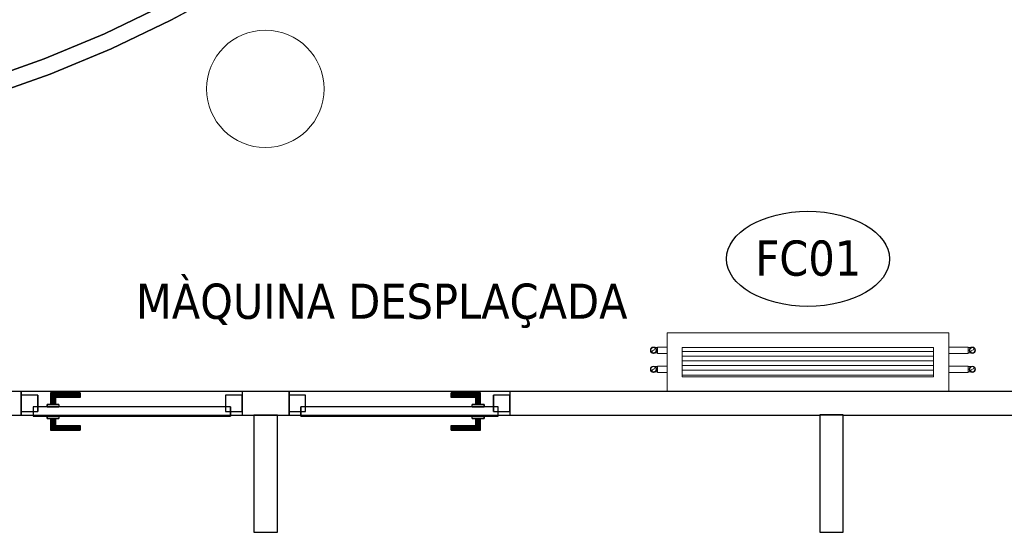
# Model space of a CAD drawing. Header units: metres. Extents: x 391.1 to 427.5, y 12.7 to 28.4.
# Tile 127 of 140: x 415.1 to 419.3, y 15.9 to 18.1. Entities that reach past the tile are written whole.
import ezdxf

# ---------------------------------------------------------------- set-up
doc = ezdxf.new("R2010")
doc.units = ezdxf.units.M
doc.layers.add('01_CARPINTERIA', color=5, linetype='Continuous', lineweight=25, true_color=0x0000ff)
for name, color, linetype, lineweight in [('A-COLS-____-MCUT', 7, 'Continuous', 18), ('A-COLS-____-OTLN', 7, 'Continuous', 18), ('A-DETL-____-MBND', 7, 'Continuous', 18), ('A-GENM-____-OTLN', 7, 'Continuous', 18), ('A-WALL-____-MCUT', 7, 'Continuous', 25), ('A-WALL-____-OTLN', 7, 'Continuous', 25), ('G-____-____-TEXT', 7, 'Continuous', 30), ('M-EQPM-___-IDEN', 7, 'Continuous', 30)]:
    doc.layers.add(name, color=color, linetype=linetype, lineweight=lineweight)
doc.styles.add('Tahoma_4', font='tahoma.ttf', dxfattribs={"height": 0.15})

# ---------------------------------------------------------------- blocks, each defined once
blk = doc.blocks.new('Family - LONDR55-XX_ZZ-ARQ-CAA-M3D-Londres55-154778-04_CLI_AIGUA_P1')
at = {"layer": '01_CARPINTERIA', "color": 161, "true_color": 0xaaaaff}
for p, q in [((0.69, 0.1487), (0.69, 0.15)), ((0.69, 0.15), (0.69, 0.1487)), ((0.815, 0.15), (0.69, 0.15)), ((0.69, 0.145), (0.69, 0.1487)), ((0.69, 0.1487), (0.69, 0.145)), ((0.8137, 0.1487), (0.69, 0.1487)), ((0.8137, 0.1487), (0.69, 0.1487)), ((0.69, 0.14), (0.69, 0.145)), ((0.69, 0.145), (0.69, 0.14)), ((0.81, 0.145), (0.69, 0.145)), ((0.81, 0.145), (0.69, 0.145)), ((0.69, 0.135), (0.69, 0.14)), ((0.69, 0.14), (0.69, 0.135)), ((0.69, 0.14), (0.805, 0.14)), ((0.805, 0.14), (0.69, 0.14)), ((0.69, 0.135), (0.69, 0.1313)), ((0.69, 0.1313), (0.69, 0.135)), ((0.8, 0.135), (0.69, 0.135)), ((0.8, 0.135), (0.69, 0.135)), ((0.69, 0.1313), (0.69, 0.13)), ((0.69, 0.13), (0.69, 0.1313)), ((0.7963, 0.1313), (0.69, 0.1313)), ((0.7963, 0.1313), (0.69, 0.1313)), ((0.795, 0.13), (0.69, 0.13)), ((0.795, 0.13), (0.7963, 0.1313)), ((0.7963, 0.1313), (0.795, 0.13)), ((0.795, 0.1), (0.795, 0.13)), ((0.7963, 0.1313), (0.8, 0.135)), ((0.8, 0.135), (0.7963, 0.1313)), ((0.7963, 0.1), (0.7963, 0.1313)), ((0.7963, 0.1), (0.7963, 0.1313)), ((0.8, 0.135), (0.805, 0.14)), ((0.805, 0.14), (0.8, 0.135)), ((0.8, 0.1), (0.8, 0.135)), ((0.8, 0.1), (0.8, 0.135)), ((0.81, 0.145), (0.805, 0.14)), ((0.805, 0.14), (0.81, 0.145)), ((0.805, 0.14), (0.805, 0.1)), ((0.805, 0.1), (0.805, 0.14)), ((0.8137, 0.1487), (0.81, 0.145)), ((0.81, 0.145), (0.8137, 0.1487)), ((0.81, 0.1), (0.81, 0.145)), ((0.81, 0.1), (0.81, 0.145)), ((0.815, 0.15), (0.8137, 0.1487)), ((0.8137, 0.1487), (0.815, 0.15)), ((0.8137, 0.1), (0.8137, 0.1487)), ((0.8137, 0.1), (0.8137, 0.1487)), ((0.815, 0.1), (0.815, 0.15)), ((0.89, 0.09), (0.05, 0.09)), ((0.05, 0.09), (0.05, 0.05)), ((0.89, 0.09), (0.05, 0.09)), ((0.05, 0.05), (0.05, 0.09)), ((0.83, 0.1), (0.78, 0.1)), ((0.78, 0.1), (0.83, 0.1)), ((0.78, 0.09), (0.78, 0.1)), ((0.78, 0.09), (0.78, 0.1)), ((0.83, 0.09), (0.78, 0.09)), ((0.78, 0.09), (0.83, 0.09)), ((0.7963, 0.1), (0.795, 0.1)), ((0.795, 0.1), (0.7963, 0.1)), ((0.8, 0.1), (0.7963, 0.1)), ((0.7963, 0.1), (0.8, 0.1)), ((0.805, 0.1), (0.8, 0.1)), ((0.8, 0.1), (0.805, 0.1)), ((0.81, 0.1), (0.805, 0.1)), ((0.805, 0.1), (0.81, 0.1)), ((0.81, 0.1), (0.8137, 0.1)), ((0.8137, 0.1), (0.81, 0.1)), ((0.8137, 0.1), (0.815, 0.1)), ((0.815, 0.1), (0.8137, 0.1)), ((0.83, 0.09), (0.83, 0.1)), ((0.83, 0.1), (0.83, 0.09)), ((0.89, 0.05), (0.89, 0.09)), ((0.89, 0.05), (0.89, 0.09)), ((0.07, 0.07), (0, 0.07)), ((0, 0.07), (0, 0)), ((0.07, 0.07), (0, 0.07)), ((0, 0), (0, 0.07)), ((0.05, 0.05), (0.89, 0.05)), ((0.05, 0.05), (0.89, 0.05)), ((0.07, 0), (0.07, 0.07)), ((0.07, 0), (0.07, 0.07)), ((0.78, 0.05), (0.83, 0.05)), ((0.83, 0.05), (0.78, 0.05)), ((0.78, 0.04), (0.78, 0.05)), ((0.78, 0.04), (0.78, 0.05)), ((0.83, 0.04), (0.83, 0.05)), ((0.83, 0.05), (0.83, 0.04)), ((0.94, 0.07), (0.87, 0.07)), ((0.87, 0.07), (0.87, 0)), ((0.94, 0.07), (0.87, 0.07)), ((0.87, 0), (0.87, 0.07)), ((0.94, 0), (0.94, 0.07)), ((0.94, 0), (0.94, 0.07)), ((0, 0), (0.07, 0)), ((0, 0), (0.07, 0)), ((0.69, 0.0087), (0.69, 0.01)), ((0.69, 0.01), (0.69, 0.0087)), ((0.69, 0.01), (0.795, 0.01)), ((0.69, 0.005), (0.69, 0.0087)), ((0.69, 0.0087), (0.69, 0.005)), ((0.69, 0.0087), (0.7963, 0.0087)), ((0.69, 0.0087), (0.7963, 0.0087)), ((0.69, 0), (0.69, 0.005)), ((0.69, 0.005), (0.69, 0)), ((0.69, 0.005), (0.8, 0.005)), ((0.69, 0.005), (0.8, 0.005)), ((0.69, -0.005), (0.69, 0)), ((0.69, 0), (0.69, -0.005)), ((0.805, 0), (0.69, 0)), ((0.69, 0), (0.805, 0)), ((0.78, 0.04), (0.83, 0.04)), ((0.83, 0.04), (0.78, 0.04)), ((0.7963, 0.04), (0.795, 0.04)), ((0.795, 0.04), (0.7963, 0.04)), ((0.795, 0.01), (0.795, 0.04)), ((0.7963, 0.0087), (0.795, 0.01)), ((0.795, 0.01), (0.7963, 0.0087)), ((0.8, 0.04), (0.7963, 0.04)), ((0.7963, 0.04), (0.8, 0.04)), ((0.7963, 0.0087), (0.7963, 0.04)), ((0.7963, 0.0087), (0.7963, 0.04)), ((0.8, 0.005), (0.7963, 0.0087)), ((0.7963, 0.0087), (0.8, 0.005)), ((0.8, 0.04), (0.805, 0.04)), ((0.805, 0.04), (0.8, 0.04)), ((0.8, 0.005), (0.8, 0.04)), ((0.8, 0.005), (0.8, 0.04)), ((0.805, 0), (0.8, 0.005)), ((0.8, 0.005), (0.805, 0)), ((0.805, 0.04), (0.81, 0.04)), ((0.81, 0.04), (0.805, 0.04)), ((0.805, 0.04), (0.805, 0)), ((0.805, 0), (0.805, 0.04)), ((0.805, 0), (0.81, -0.005)), ((0.81, 0.04), (0.8137, 0.04)), ((0.8137, 0.04), (0.81, 0.04)), ((0.81, -0.005), (0.81, 0.04)), ((0.81, -0.005), (0.81, 0.04)), ((0.8137, 0.04), (0.815, 0.04)), ((0.815, 0.04), (0.8137, 0.04)), ((0.8137, -0.0087), (0.8137, 0.04)), ((0.8137, -0.0087), (0.8137, 0.04)), ((0.815, -0.01), (0.815, 0.04)), ((0.87, 0), (0.94, 0)), ((0.87, 0), (0.94, 0)), ((0.69, -0.005), (0.69, -0.0087)), ((0.69, -0.0087), (0.69, -0.005)), ((0.69, -0.005), (0.81, -0.005)), ((0.69, -0.005), (0.81, -0.005)), ((0.69, -0.0087), (0.69, -0.01)), ((0.69, -0.01), (0.69, -0.0087)), ((0.69, -0.0087), (0.8137, -0.0087)), ((0.69, -0.0087), (0.8137, -0.0087)), ((0.69, -0.01), (0.815, -0.01)), ((0.81, -0.005), (0.805, 0)), ((0.81, -0.005), (0.8137, -0.0087)), ((0.8137, -0.0087), (0.81, -0.005)), ((0.8137, -0.0087), (0.815, -0.01)), ((0.815, -0.01), (0.8137, -0.0087))]:
    blk.add_line(p, q, dxfattribs=at)
blk = doc.blocks.new('Family - Porta P1-154779-04_CLI_AIGUA_P1')
blk.add_blockref('Family - LONDR55-XX_ZZ-ARQ-CAA-M3D-Londres55-154778-04_CLI_AIGUA_P1', (0, 0))
blk = doc.blocks.new('Family - Mampara P1-154924-04_CLI_AIGUA_P1')
at = {"layer": 'A-WALL-____-MCUT', "color": 253, "true_color": 0xaaaaaa}
for p, q in [((0.5009, 0.1), (0, 0.1)), ((0, 0.1), (0, 0)), ((0.5009, 0), (0.5009, 0.1)), ((0, 0), (0.5009, 0))]:
    blk.add_line(p, q, dxfattribs=at)
at = {"layer": 'A-WALL-____-OTLN', "color": 253, "true_color": 0xaaaaaa}
for p, q in [((0.5009, 0.1), (0, 0.1)), ((0, 0.1), (0, 0)), ((0.5009, 0), (0.5009, 0.1)), ((0, 0), (0.5009, 0))]:
    blk.add_line(p, q, dxfattribs=at)
at = {"layer": 'A-WALL-____-OTLN', "color": 253, "lineweight": 18, "true_color": 0xaaaaaa}
blk.add_line((0.0009, 0), (0.5009, 0), dxfattribs=at)
blk = doc.blocks.new('Family - Mampara P1-154968-04_CLI_AIGUA_P1')
at = {"layer": 'A-WALL-____-MCUT', "color": 253, "true_color": 0xaaaaaa}
for p, q in [((2.8097, 0.1), (0.99, 0.1)), ((2.8097, 0.0991), (2.8097, 0.1)), ((2.9097, 0.0991), (2.8097, 0.0991)), ((4.2289, 0.1), (2.9097, 0.1)), ((2.9097, 0.1), (2.9097, 0.0991)), ((4.2289, 0), (4.2289, 0.1)), ((5.3689, 0.1), (5.1689, 0.1)), ((5.1689, 0.1), (5.1689, 0)), ((5.3689, 0), (5.3689, 0.1)), ((9.6709, 0.1), (6.3089, 0.1)), ((6.3089, 0.1), (6.3089, 0)), ((0.99, 0), (4.2289, 0)), ((5.1689, 0), (5.3689, 0)), ((6.3089, 0), (9.6709, 0))]:
    blk.add_line(p, q, dxfattribs=at)
at = {"layer": 'A-WALL-____-OTLN', "color": 253, "true_color": 0xaaaaaa}
for p, q in [((2.8097, 0.1), (0, 0.1)), ((2.8097, 0.0991), (2.8097, 0.1)), ((2.9097, 0.0991), (2.8097, 0.0991)), ((18.0374, 0.1), (2.9097, 0.1)), ((2.9097, 0.1), (2.9097, 0.0991)), ((4.2289, 0), (4.2289, 0.1)), ((5.1689, 0.1), (4.2289, 0.1)), ((5.1689, 0), (5.1689, 0.1)), ((5.3689, 0), (5.3689, 0.1)), ((6.3089, 0.1), (5.3689, 0.1)), ((6.3089, 0), (6.3089, 0.1)), ((0, 0), (18.0318, 0)), ((4.2289, 0), (5.1689, 0)), ((5.3689, 0), (6.3089, 0))]:
    blk.add_line(p, q, dxfattribs=at)
at = {"layer": 'A-WALL-____-OTLN', "color": 253, "lineweight": 18, "true_color": 0xaaaaaa}
blk.add_line((-0.0059, 0), (18.0318, 0), dxfattribs=at)
blk = doc.blocks.new('Family - Vano de puerta P1-154972-04_CLI_AIGUA_P1')
at = {"layer": 'A-GENM-____-OTLN', "color": 253, "true_color": 0xaaaaaa}
for p, q in [((416.0381, 16.5095), (415.0981, 16.5095)), ((415.0981, 16.5095), (415.0981, 16.4095)), ((415.0981, 16.5095), (416.0381, 16.5095)), ((415.0981, 16.4095), (415.0981, 16.5095)), ((416.0381, 16.4095), (416.0381, 16.5095)), ((416.0381, 16.4095), (416.0381, 16.5095)), ((415.0981, 16.4095), (416.0381, 16.4095)), ((416.0381, 16.4095), (415.0981, 16.4095))]:
    blk.add_line(p, q, dxfattribs=at)
blk = doc.blocks.new('Family - Vano de puerta P1-154982-04_CLI_AIGUA_P1')
at = {"layer": 'A-GENM-____-OTLN', "color": 253, "true_color": 0xaaaaaa}
for p, q in [((417.1781, 16.5095), (416.2381, 16.5095)), ((416.2381, 16.5095), (416.2381, 16.4095)), ((416.2381, 16.5095), (417.1781, 16.5095)), ((416.2381, 16.4095), (416.2381, 16.5095)), ((417.1781, 16.4095), (417.1781, 16.5095)), ((417.1781, 16.4095), (417.1781, 16.5095)), ((416.2381, 16.4095), (417.1781, 16.4095)), ((417.1781, 16.4095), (416.2381, 16.4095))]:
    blk.add_line(p, q, dxfattribs=at)
blk = doc.blocks.new('Family - Envans P1-155028-04_CLI_AIGUA_P1')
at = {"layer": 'A-WALL-____-MCUT', "color": 253, "true_color": 0xaaaaaa}
for p, q in [((5.1803, 0.5915), (5.4277, 0.7265)), ((5.1484, 0.6538), (4.8976, 0.5336)), ((4.9262, 0.4697), (5.1803, 0.5915)), ((4.8976, 0.5336), (4.6408, 0.4266)), ((4.6661, 0.3613), (4.9262, 0.4697)), ((4.6408, 0.4266), (4.3788, 0.3333)), ((4.4006, 0.2667), (4.6661, 0.3613))]:
    blk.add_line(p, q, dxfattribs=at)
at = {"layer": 'A-WALL-____-OTLN', "color": 253, "true_color": 0xaaaaaa}
for p, q in [((5.4277, 0.7265), (5.1803, 0.5915)), ((4.8976, 0.5336), (5.1484, 0.6538)), ((5.1803, 0.5915), (4.9262, 0.4697)), ((4.6408, 0.4266), (4.8976, 0.5336)), ((4.9262, 0.4697), (4.6661, 0.3613)), ((4.3788, 0.3333), (4.6408, 0.4266)), ((4.6661, 0.3613), (4.4006, 0.2667))]:
    blk.add_line(p, q, dxfattribs=at)
blk = doc.blocks.new('Family - Mampara P1-155088-04_CLI_AIGUA_P1')
at = {"layer": 'A-WALL-____-MCUT', "color": 253, "true_color": 0xaaaaaa}
for p, q in [((0.5, 0.1), (0, 0.1)), ((0, 0.1), (0, 0)), ((0.5, 0), (0.5, 0.1)), ((0, 0), (0.5, 0))]:
    blk.add_line(p, q, dxfattribs=at)
at = {"layer": 'A-WALL-____-OTLN', "color": 253, "true_color": 0xaaaaaa}
for p, q in [((0.5, 0.1), (0, 0.1)), ((0, 0.1), (0, 0)), ((0.5, 0), (0.5, 0.1)), ((0, 0), (0.5, 0))]:
    blk.add_line(p, q, dxfattribs=at)
at = {"layer": 'A-WALL-____-OTLN', "color": 253, "lineweight": 18, "true_color": 0xaaaaaa}
blk.add_line((0, 0), (0.5, 0), dxfattribs=at)
blk = doc.blocks.new('Family - LONDR55-XX_ZZ-ARQ-CAA-M3D-Londres55-155094-04_CLI_AIGUA_P1')
at = {"layer": '01_CARPINTERIA', "color": 161, "true_color": 0xaaaaff}
for p, q in [((0.1263, 0.1487), (0.125, 0.15)), ((0.125, 0.15), (0.125, 0.1)), ((0.125, 0.15), (0.1263, 0.1487)), ((0.25, 0.15), (0.125, 0.15)), ((0.13, 0.145), (0.1263, 0.1487)), ((0.1263, 0.1487), (0.1263, 0.1)), ((0.1263, 0.1487), (0.1263, 0.1)), ((0.1263, 0.1487), (0.13, 0.145)), ((0.25, 0.1487), (0.1263, 0.1487)), ((0.25, 0.1487), (0.1263, 0.1487)), ((0.135, 0.14), (0.13, 0.145)), ((0.13, 0.145), (0.13, 0.1)), ((0.13, 0.145), (0.13, 0.1)), ((0.13, 0.145), (0.135, 0.14)), ((0.25, 0.145), (0.13, 0.145)), ((0.25, 0.145), (0.13, 0.145)), ((0.135, 0.1), (0.135, 0.14)), ((0.135, 0.14), (0.135, 0.1)), ((0.135, 0.14), (0.14, 0.135)), ((0.14, 0.135), (0.135, 0.14)), ((0.135, 0.14), (0.25, 0.14)), ((0.25, 0.14), (0.135, 0.14)), ((0.14, 0.135), (0.14, 0.1)), ((0.14, 0.135), (0.1437, 0.1313)), ((0.1437, 0.1313), (0.14, 0.135)), ((0.14, 0.135), (0.14, 0.1)), ((0.25, 0.135), (0.14, 0.135)), ((0.25, 0.135), (0.14, 0.135)), ((0.1437, 0.1313), (0.1437, 0.1)), ((0.1437, 0.1313), (0.145, 0.13)), ((0.145, 0.13), (0.1437, 0.1313)), ((0.1437, 0.1313), (0.1437, 0.1)), ((0.25, 0.1313), (0.1437, 0.1313)), ((0.25, 0.1313), (0.1437, 0.1313)), ((0.145, 0.13), (0.145, 0.1)), ((0.25, 0.13), (0.145, 0.13)), ((0.25, 0.1487), (0.25, 0.15)), ((0.25, 0.15), (0.25, 0.1487)), ((0.25, 0.145), (0.25, 0.1487)), ((0.25, 0.1487), (0.25, 0.145)), ((0.25, 0.145), (0.25, 0.14)), ((0.25, 0.14), (0.25, 0.145)), ((0.25, 0.14), (0.25, 0.135)), ((0.25, 0.135), (0.25, 0.14)), ((0.25, 0.135), (0.25, 0.1313)), ((0.25, 0.1313), (0.25, 0.135)), ((0.25, 0.1313), (0.25, 0.13)), ((0.25, 0.13), (0.25, 0.1313)), ((0.89, 0.09), (0.05, 0.09)), ((0.05, 0.09), (0.05, 0.05)), ((0.89, 0.09), (0.05, 0.09)), ((0.05, 0.09), (0.05, 0.05)), ((0.16, 0.1), (0.11, 0.1)), ((0.11, 0.1), (0.16, 0.1)), ((0.11, 0.1), (0.11, 0.09)), ((0.11, 0.09), (0.11, 0.1)), ((0.16, 0.09), (0.11, 0.09)), ((0.11, 0.09), (0.16, 0.09)), ((0.1263, 0.1), (0.125, 0.1)), ((0.125, 0.1), (0.1263, 0.1)), ((0.13, 0.1), (0.1263, 0.1)), ((0.1263, 0.1), (0.13, 0.1)), ((0.135, 0.1), (0.13, 0.1)), ((0.13, 0.1), (0.135, 0.1)), ((0.14, 0.1), (0.135, 0.1)), ((0.135, 0.1), (0.14, 0.1)), ((0.14, 0.1), (0.1437, 0.1)), ((0.1437, 0.1), (0.14, 0.1)), ((0.1437, 0.1), (0.145, 0.1)), ((0.145, 0.1), (0.1437, 0.1)), ((0.16, 0.1), (0.16, 0.09)), ((0.16, 0.1), (0.16, 0.09)), ((0.89, 0.05), (0.89, 0.09)), ((0.89, 0.09), (0.89, 0.05)), ((0.07, 0.07), (0, 0.07)), ((0, 0.07), (0, 0)), ((0.07, 0.07), (0, 0.07)), ((0, 0.07), (0, 0)), ((0.05, 0.05), (0.89, 0.05)), ((0.05, 0.05), (0.89, 0.05)), ((0.07, 0), (0.07, 0.07)), ((0.07, 0.07), (0.07, 0)), ((0.11, 0.05), (0.16, 0.05)), ((0.16, 0.05), (0.11, 0.05)), ((0.11, 0.05), (0.11, 0.04)), ((0.11, 0.04), (0.11, 0.05)), ((0.16, 0.05), (0.16, 0.04)), ((0.16, 0.05), (0.16, 0.04)), ((0.94, 0.07), (0.87, 0.07)), ((0.87, 0.07), (0.87, 0)), ((0.94, 0.07), (0.87, 0.07)), ((0.87, 0.07), (0.87, 0)), ((0.94, 0), (0.94, 0.07)), ((0.94, 0.07), (0.94, 0)), ((0, 0), (0.07, 0)), ((0, 0), (0.07, 0)), ((0.11, 0.04), (0.16, 0.04)), ((0.16, 0.04), (0.11, 0.04)), ((0.1263, 0.04), (0.125, 0.04)), ((0.125, 0.04), (0.1263, 0.04)), ((0.125, 0.04), (0.125, -0.01)), ((0.13, 0.04), (0.1263, 0.04)), ((0.1263, 0.04), (0.13, 0.04)), ((0.1263, 0.04), (0.1263, -0.0087)), ((0.1263, 0.04), (0.1263, -0.0087)), ((0.13, 0.04), (0.135, 0.04)), ((0.135, 0.04), (0.13, 0.04)), ((0.13, 0.04), (0.13, -0.005)), ((0.13, 0.04), (0.13, -0.005)), ((0.135, 0.04), (0.14, 0.04)), ((0.14, 0.04), (0.135, 0.04)), ((0.135, 0), (0.135, 0.04)), ((0.135, 0.04), (0.135, 0)), ((0.14, 0.005), (0.135, 0)), ((0.135, 0), (0.14, 0.005)), ((0.25, 0), (0.135, 0)), ((0.135, 0), (0.25, 0)), ((0.14, 0.04), (0.1437, 0.04)), ((0.1437, 0.04), (0.14, 0.04)), ((0.14, 0.04), (0.14, 0.005)), ((0.14, 0.04), (0.14, 0.005)), ((0.1437, 0.0087), (0.14, 0.005)), ((0.14, 0.005), (0.1437, 0.0087)), ((0.14, 0.005), (0.25, 0.005)), ((0.14, 0.005), (0.25, 0.005)), ((0.1437, 0.04), (0.145, 0.04)), ((0.145, 0.04), (0.1437, 0.04)), ((0.1437, 0.04), (0.1437, 0.0087)), ((0.1437, 0.04), (0.1437, 0.0087)), ((0.145, 0.01), (0.1437, 0.0087)), ((0.1437, 0.0087), (0.145, 0.01)), ((0.1437, 0.0087), (0.25, 0.0087)), ((0.1437, 0.0087), (0.25, 0.0087)), ((0.145, 0.04), (0.145, 0.01)), ((0.145, 0.01), (0.25, 0.01)), ((0.25, 0.0087), (0.25, 0.01)), ((0.25, 0.01), (0.25, 0.0087)), ((0.25, 0.005), (0.25, 0.0087)), ((0.25, 0.0087), (0.25, 0.005)), ((0.25, 0.005), (0.25, 0)), ((0.25, 0), (0.25, 0.005)), ((0.25, 0), (0.25, -0.005)), ((0.25, -0.005), (0.25, 0)), ((0.87, 0), (0.94, 0)), ((0.87, 0), (0.94, 0)), ((0.125, -0.01), (0.1263, -0.0087)), ((0.1263, -0.0087), (0.125, -0.01)), ((0.125, -0.01), (0.25, -0.01)), ((0.1263, -0.0087), (0.13, -0.005)), ((0.13, -0.005), (0.1263, -0.0087)), ((0.1263, -0.0087), (0.25, -0.0087)), ((0.1263, -0.0087), (0.25, -0.0087)), ((0.13, -0.005), (0.135, 0)), ((0.135, 0), (0.13, -0.005)), ((0.13, -0.005), (0.25, -0.005)), ((0.13, -0.005), (0.25, -0.005)), ((0.25, -0.005), (0.25, -0.0087)), ((0.25, -0.0087), (0.25, -0.005)), ((0.25, -0.0087), (0.25, -0.01)), ((0.25, -0.01), (0.25, -0.0087))]:
    blk.add_line(p, q, dxfattribs=at)
blk = doc.blocks.new('Family - Porta P1-155095-04_CLI_AIGUA_P1')
blk.add_blockref('Family - LONDR55-XX_ZZ-ARQ-CAA-M3D-Londres55-155094-04_CLI_AIGUA_P1', (0, 0))
blk = doc.blocks.new('Family - Pilar P1-155187-04_CLI_AIGUA_P1')
at = {"layer": 'A-COLS-____-MCUT', "color": 253, "true_color": 0xaaaaaa}
for start, end in [(360, 180), (180, 360)]:
    blk.add_arc((0.25, 0.25), 0.25, start, end, dxfattribs=at)
at = {"layer": 'A-COLS-____-OTLN', "color": 253, "true_color": 0xaaaaaa}
for start, end in [(360, 180), (180, 360)]:
    blk.add_arc((0.25, 0.25), 0.25, start, end, dxfattribs=at)
blk = doc.blocks.new('LONDR55-XX_ZZ-ARQ-CAA-M3D-Londres55_ifc-1-04_CLI_AIGUA_P1')
at = {"layer": '01_CARPINTERIA', "color": 253, "lineweight": 18, "true_color": 0xaaaaaa, "rotation": 180}
for name, p in [('Family - Porta P1-154779-04_CLI_AIGUA_P1', (416.0381, 16.4945)), ('Family - Porta P1-155095-04_CLI_AIGUA_P1', (417.1781, 16.4945))]:
    blk.add_blockref(name, p, dxfattribs=at)
at = {"layer": 'A-COLS-____-OTLN', "color": 253, "lineweight": 18, "true_color": 0xaaaaaa}
blk.add_blockref('Family - Pilar P1-155187-04_CLI_AIGUA_P1', (415.887, 17.5495), dxfattribs=at)
at = {"layer": 'A-GENM-____-OTLN', "color": 253, "lineweight": 18, "true_color": 0xaaaaaa}
for name in ['Family - Vano de puerta P1-154972-04_CLI_AIGUA_P1', 'Family - Vano de puerta P1-154982-04_CLI_AIGUA_P1']:
    blk.add_blockref(name, (0, 0), dxfattribs=at)
at = {"layer": 'A-WALL-____-OTLN', "color": 253, "lineweight": 18, "true_color": 0xaaaaaa}
blk.add_blockref('Family - Envans P1-155028-04_CLI_AIGUA_P1', (410.5542, 17.5008), dxfattribs=at)
for name, p, rotation in [('Family - Mampara P1-154968-04_CLI_AIGUA_P1', (421.407, 16.5095), 180), ('Family - Mampara P1-155088-04_CLI_AIGUA_P1', (416.0881, 16.4095), 270), ('Family - Mampara P1-154924-04_CLI_AIGUA_P1', (418.4973, 16.4104), 270)]:
    blk.add_blockref(name, p, dxfattribs=dict(at, rotation=rotation))
blk = doc.blocks.new('ZYR_03_04_03 Fancoil terra - FC01_630_-V10-04_CLI_AIGUA_P1')
at = {"layer": 'A-DETL-____-MBND', "true_color": 0xff00ff}
h = blk.add_hatch(dxfattribs=at)
h.set_pattern_fill('FP_1', color=6, style=0, pattern_type=2)
h.set_pattern_definition([(0, (0, 0), (0, 0.02), [])])
h.paths.add_polyline_path([(0.535, 0.0625), (-0.535, 0.0625), (-0.535, -0.0625), (0.535, -0.0625)])
at = {"layer": 'A-DETL-____-MBND', "color": 6, "true_color": 0xff00ff}
for p, q in [((0.6, 0.125), (-0.6, 0.125)), ((-0.6, 0.125), (-0.6, -0.125)), ((-0.6, -0.125), (-0.6, 0.125)), ((-0.6, 0.125), (0.6, 0.125)), ((0.6, 0.125), (-0.6, 0.125)), ((-0.6, 0.125), (-0.6, -0.125)), ((-0.6, -0.125), (-0.6, 0.125)), ((-0.6, 0.125), (0.6, 0.125)), ((0.6, -0.125), (0.6, 0.125)), ((0.6, 0.125), (0.6, -0.125)), ((0.6, -0.125), (0.6, 0.125)), ((0.6, 0.125), (0.6, -0.125)), ((-0.535, -0.0625), (-0.535, 0.0625)), ((-0.535, 0.0625), (0.535, 0.0625)), ((0.535, 0.0625), (0.535, -0.0625)), ((0.535, -0.0625), (-0.535, -0.0625)), ((-0.6, -0.125), (0.6, -0.125)), ((0.6, -0.125), (-0.6, -0.125)), ((-0.6, -0.125), (0.6, -0.125)), ((0.6, -0.125), (-0.6, -0.125)), ((0.535, -0.125), (-0.535, -0.125)), ((-0.535, -0.125), (0.535, -0.125))]:
    blk.add_line(p, q, dxfattribs=at)
blk = doc.blocks.new('M_Codo - Genérico - Estándar-V11-04_CLI_AIGUA_P1')
at = {"layer": 'A-DETL-____-MBND', "color": 175, "true_color": 0x5046b4}
for p, q in [((400.2303, 21.9558), (400.2194, 21.9579)), ((400.2412, 21.9536), (400.2303, 21.9558))]:
    blk.add_line(p, q, dxfattribs=at)
at = {"layer": 'A-DETL-____-MBND', "color": 175, "true_color": 0x5046b4, "flags": 128}
for points in [[(400.2194, 21.9579), (400.2192, 21.9573), (400.2191, 21.9566), (400.219, 21.9559), (400.2188, 21.9552), (400.2187, 21.9545), (400.2186, 21.9539), (400.2184, 21.9532), (400.2183, 21.9526), (400.2182, 21.9519), (400.2181, 21.9513), (400.2179, 21.9506), (400.2178, 21.95), (400.2177, 21.9494), (400.2176, 21.9488), (400.2175, 21.9483), (400.2173, 21.9477), (400.2172, 21.9472), (400.2171, 21.9466), (400.217, 21.9461), (400.2169, 21.9457), (400.2168, 21.9452), (400.2168, 21.9447), (400.2167, 21.9443), (400.2166, 21.9439), (400.2165, 21.9435), (400.2164, 21.9432), (400.2164, 21.9428), (400.2163, 21.9425), (400.2163, 21.9422), (400.2162, 21.942), (400.2162, 21.9417), (400.2161, 21.9415), (400.2161, 21.9414), (400.2161, 21.9412), (400.216, 21.9411), (400.216, 21.941), (400.216, 21.9409), (400.216, 21.9408), (400.216, 21.9408)], [(400.2378, 21.9365), (400.2378, 21.9365), (400.2378, 21.9365), (400.2378, 21.9366), (400.2378, 21.9367), (400.2378, 21.9368), (400.2379, 21.937), (400.2379, 21.9372), (400.2379, 21.9374), (400.238, 21.9376), (400.238, 21.9378), (400.2381, 21.9381), (400.2382, 21.9384), (400.2382, 21.9388), (400.2383, 21.9391), (400.2384, 21.9395), (400.2384, 21.9399), (400.2385, 21.9403), (400.2386, 21.9407), (400.2387, 21.9412), (400.2388, 21.9417), (400.2389, 21.9422), (400.239, 21.9427), (400.2391, 21.9432), (400.2392, 21.9438), (400.2393, 21.9444), (400.2395, 21.945), (400.2396, 21.9455), (400.2397, 21.9462), (400.2398, 21.9468), (400.2399, 21.9474), (400.2401, 21.9481), (400.2402, 21.9487), (400.2403, 21.9494), (400.2405, 21.95), (400.2406, 21.9507), (400.2407, 21.9514), (400.2409, 21.9521), (400.241, 21.9528), (400.2411, 21.9534), (400.2412, 21.9536)]]:
    blk.add_lwpolyline(points, dxfattribs=at)
at = {"layer": 'A-DETL-____-MBND', "color": 175, "true_color": 0x5046b4}
for start, end in [(78.7863, 258.7863), (258.7863, 78.7863)]:
    blk.add_arc((400.2269, 21.9387), 0.0111, start, end, dxfattribs=at)
blk = doc.blocks.new('M_Codo - Genérico - Estándar-V13-04_CLI_AIGUA_P1')
at = {"layer": 'A-DETL-____-MBND', "color": 31, "true_color": 0xffbe82}
for p, q in [((400.4546, 23.1765), (400.4655, 23.1744)), ((400.4655, 23.1744), (400.4764, 23.1722))]:
    blk.add_line(p, q, dxfattribs=at)
at = {"layer": 'A-DETL-____-MBND', "color": 31, "true_color": 0xffbe82, "flags": 128}
for points in [[(400.458, 23.1937), (400.458, 23.1936), (400.458, 23.1936), (400.458, 23.1935), (400.4579, 23.1934), (400.4579, 23.1933), (400.4579, 23.1932), (400.4579, 23.193), (400.4578, 23.1928), (400.4578, 23.1926), (400.4577, 23.1923), (400.4577, 23.192), (400.4576, 23.1917), (400.4575, 23.1914), (400.4575, 23.191), (400.4574, 23.1907), (400.4573, 23.1903), (400.4572, 23.1899), (400.4571, 23.1894), (400.4571, 23.1889), (400.457, 23.1885), (400.4569, 23.188), (400.4568, 23.1874), (400.4566, 23.1869), (400.4565, 23.1864), (400.4564, 23.1858), (400.4563, 23.1852), (400.4562, 23.1846), (400.4561, 23.184), (400.4559, 23.1834), (400.4558, 23.1827), (400.4557, 23.1821), (400.4556, 23.1814), (400.4554, 23.1808), (400.4553, 23.1801), (400.4552, 23.1794), (400.455, 23.1788), (400.4549, 23.1781), (400.4548, 23.1774), (400.4546, 23.1767), (400.4546, 23.1765)], [(400.4764, 23.1722), (400.4765, 23.1729), (400.4767, 23.1736), (400.4768, 23.1743), (400.4769, 23.1749), (400.4771, 23.1756), (400.4772, 23.1763), (400.4773, 23.1769), (400.4775, 23.1776), (400.4776, 23.1782), (400.4777, 23.1789), (400.4778, 23.1795), (400.478, 23.1801), (400.4781, 23.1807), (400.4782, 23.1813), (400.4783, 23.1819), (400.4784, 23.1824), (400.4785, 23.183), (400.4786, 23.1835), (400.4787, 23.184), (400.4788, 23.1845), (400.4789, 23.185), (400.479, 23.1854), (400.4791, 23.1858), (400.4792, 23.1862), (400.4793, 23.1866), (400.4793, 23.187), (400.4794, 23.1873), (400.4794, 23.1876), (400.4795, 23.1879), (400.4796, 23.1882), (400.4796, 23.1884), (400.4796, 23.1886), (400.4797, 23.1888), (400.4797, 23.189), (400.4797, 23.1891), (400.4798, 23.1892), (400.4798, 23.1893), (400.4798, 23.1893), (400.4798, 23.1893)]]:
    blk.add_lwpolyline(points, dxfattribs=at)
at = {"layer": 'A-DETL-____-MBND', "color": 31, "true_color": 0xffbe82}
for start, end in [(78.7863, 258.7863), (258.7863, 78.7863)]:
    blk.add_arc((400.4689, 23.1915), 0.0111, start, end, dxfattribs=at)
blk = doc.blocks.new('M_Codo - Genérico - Estándar-V12-04_CLI_AIGUA_P1')
at = {"layer": 'A-DETL-____-MBND', "color": 30, "true_color": 0xff7f00}
for p, q in [((400.3703, 23.1933), (400.3812, 23.1911)), ((400.3812, 23.1911), (400.3921, 23.1889))]:
    blk.add_line(p, q, dxfattribs=at)
at = {"layer": 'A-DETL-____-MBND', "color": 30, "true_color": 0xff7f00, "flags": 128}
for points in [[(400.3737, 23.2104), (400.3737, 23.2104), (400.3737, 23.2103), (400.3736, 23.2103), (400.3736, 23.2102), (400.3736, 23.21), (400.3736, 23.2099), (400.3735, 23.2097), (400.3735, 23.2095), (400.3734, 23.2093), (400.3734, 23.209), (400.3733, 23.2087), (400.3733, 23.2084), (400.3732, 23.2081), (400.3731, 23.2078), (400.3731, 23.2074), (400.373, 23.207), (400.3729, 23.2066), (400.3728, 23.2061), (400.3727, 23.2057), (400.3726, 23.2052), (400.3725, 23.2047), (400.3724, 23.2042), (400.3723, 23.2036), (400.3722, 23.2031), (400.3721, 23.2025), (400.372, 23.2019), (400.3719, 23.2013), (400.3717, 23.2007), (400.3716, 23.2001), (400.3715, 23.1995), (400.3714, 23.1988), (400.3712, 23.1982), (400.3711, 23.1975), (400.371, 23.1968), (400.3708, 23.1962), (400.3707, 23.1955), (400.3706, 23.1948), (400.3704, 23.1941), (400.3703, 23.1934), (400.3703, 23.1933)], [(400.3921, 23.1889), (400.3922, 23.1896), (400.3923, 23.1903), (400.3925, 23.191), (400.3926, 23.1917), (400.3927, 23.1923), (400.3929, 23.193), (400.393, 23.1937), (400.3931, 23.1943), (400.3933, 23.195), (400.3934, 23.1956), (400.3935, 23.1962), (400.3936, 23.1968), (400.3938, 23.1974), (400.3939, 23.198), (400.394, 23.1986), (400.3941, 23.1992), (400.3942, 23.1997), (400.3943, 23.2002), (400.3944, 23.2007), (400.3945, 23.2012), (400.3946, 23.2017), (400.3947, 23.2021), (400.3948, 23.2026), (400.3948, 23.203), (400.3949, 23.2033), (400.395, 23.2037), (400.3951, 23.204), (400.3951, 23.2043), (400.3952, 23.2046), (400.3952, 23.2049), (400.3953, 23.2051), (400.3953, 23.2053), (400.3954, 23.2055), (400.3954, 23.2057), (400.3954, 23.2058), (400.3954, 23.2059), (400.3954, 23.206), (400.3955, 23.206), (400.3955, 23.2061)]]:
    blk.add_lwpolyline(points, dxfattribs=at)
at = {"layer": 'A-DETL-____-MBND', "color": 30, "true_color": 0xff7f00}
for start, end in [(78.7863, 258.7863), (258.7863, 78.7863)]:
    blk.add_arc((400.3846, 23.2082), 0.0111, start, end, dxfattribs=at)
blk = doc.blocks.new('ZYR_00_01 Equips Mecanics - 3 mm-758331-04_CLI_AIGUA_P1')
at = {"layer": 'M-EQPM-___-IDEN'}
blk.add_ellipse((0, 0), major_axis=(-0.006941, 0), ratio=0.583581, dxfattribs=at)

msp = doc.modelspace()

# ---------------------------------------------------------------- linework, layer by layer
at = {"layer": 'A-DETL-____-MBND', "color": 175, "true_color": 0x5046b4}
for p, q in [((417.8472, 16.6989), (417.8071, 16.6989)), ((417.8071, 16.6989), (417.8071, 16.6722)), ((417.8472, 16.6722), (417.8472, 16.6989)), ((417.8071, 16.6722), (417.8472, 16.6722)), ((417.8472, 16.618), (417.8071, 16.618)), ((417.8071, 16.618), (417.8071, 16.5913)), ((417.8472, 16.5913), (417.8472, 16.618)), ((417.8071, 16.5913), (417.8472, 16.5913))]:
    msp.add_line(p, q, dxfattribs=at)
at = {"layer": 'A-DETL-____-MBND', "color": 31, "true_color": 0xffbe82}
for p, q in [((419.1297, 16.6989), (419.0472, 16.6989)), ((419.0472, 16.6989), (419.0472, 16.6722)), ((419.1297, 16.6722), (419.1297, 16.6989)), ((419.0472, 16.6722), (419.1297, 16.6722))]:
    msp.add_line(p, q, dxfattribs=at)
at = {"layer": 'A-DETL-____-MBND', "color": 30, "true_color": 0xff7f00}
for p, q in [((419.1297, 16.618), (419.0472, 16.618)), ((419.0472, 16.618), (419.0472, 16.5913)), ((419.1297, 16.5913), (419.1297, 16.618)), ((419.0472, 16.5913), (419.1297, 16.5913))]:
    msp.add_line(p, q, dxfattribs=at)
at = {"layer": 'A-DETL-____-MBND', "color": 175, "true_color": 0x5046b4}
for centre, radius, start, end in [((417.7897, 16.6856), 0.0134, 0, 180), ((417.7897, 16.6856), 0.0134, 180, 0), ((417.7897, 16.6789), 0.00668, 90, 270), ((417.7897, 16.6923), 0.00667, 270, 90), ((417.7897, 16.6046), 0.0134, 0, 180), ((417.7897, 16.6046), 0.0134, 180, 0), ((417.7897, 16.598), 0.00668, 90, 270), ((417.7897, 16.6113), 0.00667, 270, 90)]:
    msp.add_arc(centre, radius, start, end, dxfattribs=at)
at = {"layer": 'A-DETL-____-MBND', "color": 31, "true_color": 0xffbe82}
for centre, radius, start, end in [((419.1472, 16.6856), 0.0134, 0, 180), ((419.1472, 16.6856), 0.0134, 180, 0), ((419.1472, 16.6789), 0.00667, 90, 270), ((419.1472, 16.6923), 0.00668, 270, 90)]:
    msp.add_arc(centre, radius, start, end, dxfattribs=at)
at = {"layer": 'A-DETL-____-MBND', "color": 30, "true_color": 0xff7f00}
for centre, radius, start, end in [((419.1472, 16.6046), 0.0134, 0, 180), ((419.1472, 16.6046), 0.0134, 180, 0), ((419.1472, 16.598), 0.00667, 90, 270), ((419.1472, 16.6113), 0.00668, 270, 90)]:
    msp.add_arc(centre, radius, start, end, dxfattribs=at)

# ---------------------------------------------------------------- block references
at = {"lineweight": 5}
msp.add_blockref('LONDR55-XX_ZZ-ARQ-CAA-M3D-Londres55_ifc-1-04_CLI_AIGUA_P1', (0, 0), dxfattribs=at)
at = {"layer": 'A-DETL-____-MBND', "color": 6, "true_color": 0xff00ff, "rotation": 180}
msp.add_blockref('ZYR_03_04_03 Fancoil terra - FC01_630_-V10-04_CLI_AIGUA_P1', (418.4472, 16.6345), dxfattribs=at)
at = {"layer": 'A-DETL-____-MBND', "color": 175, "true_color": 0x5046b4, "rotation": 281.2136645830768}
for p in [(318.4384, 405.0053), (318.4384, 404.9243)]:
    msp.add_blockref('M_Codo - Genérico - Estándar-V11-04_CLI_AIGUA_P1', p, dxfattribs=at)
at = {"layer": 'A-DETL-____-MBND', "color": 31, "true_color": 0xffbe82, "rotation": 281.2136645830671}
msp.add_blockref('M_Codo - Genérico - Estándar-V13-04_CLI_AIGUA_P1', (318.5199, 404.999), dxfattribs=at)
at = {"layer": 'A-DETL-____-MBND', "color": 30, "true_color": 0xff7f00, "rotation": 281.2136645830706}
msp.add_blockref('M_Codo - Genérico - Estándar-V12-04_CLI_AIGUA_P1', (318.5199, 404.8321), dxfattribs=at)
at = {"layer": 'M-EQPM-___-IDEN', "xscale": 49.99999999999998, "yscale": 49.99999999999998, "zscale": 49.99999999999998}
msp.add_blockref('ZYR_00_01 Equips Mecanics - 3 mm-758331-04_CLI_AIGUA_P1', (418.4472, 17.0751), dxfattribs=at)

# ---------------------------------------------------------------- texts
at = {"layer": 'G-____-____-TEXT', "insert": (415.5859, 16.9695), "char_height": 0.15, "width": 2.601476, "attachment_point": 1, "style": 'Tahoma_4'}
msp.add_mtext('MÀQUINA DESPLAÇADA', dxfattribs=at)
at = {"layer": 'M-EQPM-___-IDEN', "insert": (418.2234, 17.1534), "char_height": 0.15, "width": 0.541139, "attachment_point": 1, "style": 'Tahoma_4'}
msp.add_mtext('FC01', dxfattribs=at)

doc.saveas('drawing.dxf')
